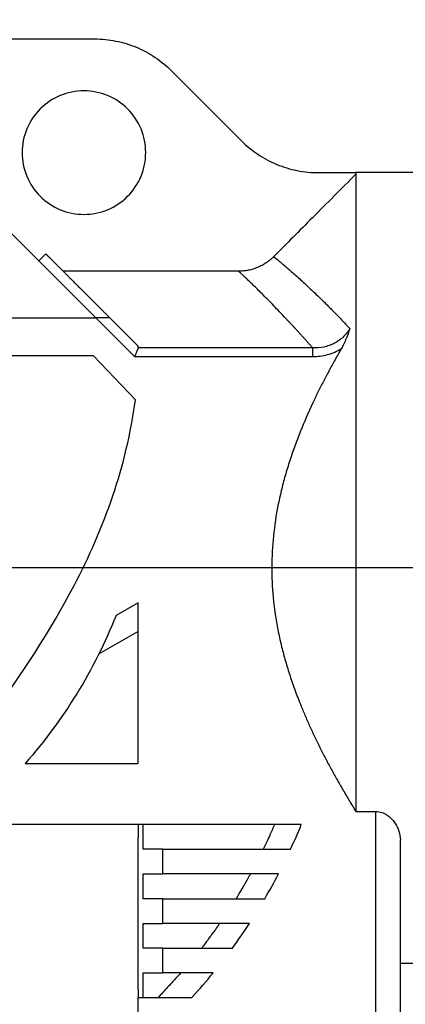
# Model space of a CAD drawing. Header units: inches. Extents: x 0 to 68, y 0 to 44.
# Tile 24 of 27: x 38.3 to 41.4, y 30 to 37.8. Entities that reach past the tile are written whole.
import ezdxf

# ---------------------------------------------------------------- set-up
doc = ezdxf.new("R2010")
doc.units = ezdxf.units.IN
doc.header["$LTSCALE"] = 4
doc.header["$MEASUREMENT"] = 0
doc.linetypes.add('SLD-Solid', pattern=[0])
doc.layers.add('DIMENSIONS', color=140, linetype='SLD-Solid', lineweight=25)
doc.styles.add('SLDTEXTSTYLE0', font='GOTHIC.TTF', dxfattribs={"width": 0.913})
doc.dimstyles.new('SLDDIMSTYLE0', dxfattribs={"dimtxt": 0.6, "dimasz": 0.72, "dimexe": 0, "dimexo": 0.0625, "dimgap": 0.15, "dimtad": 0, "dimtih": 1, "dimtoh": 1, "dimrnd": 1e-09, "dimzin": 12, "dimdsep": 46, "dimtxsty": 'SLDTEXTSTYLE0', "dimsah": 1, "dimcen": 0.09, "dimadec": 0, "dimazin": 3, "dimtfac": 1, "dimtofl": 0, "dimtmove": 0, "dimatfit": 3, "dimfxl": 0, "dimfrac": 2, "dimtolj": 1, "dimtzin": 12, "dimarcsym": 0})
doc.dimstyles.new('SLDDIMSTYLE3', dxfattribs={"dimtxt": 0.6, "dimasz": 0.72, "dimexe": 0, "dimexo": 0.0625, "dimgap": 0.15, "dimtad": 0, "dimtih": 1, "dimtoh": 1, "dimrnd": 1e-09, "dimdsep": 46, "dimtxsty": 'SLDTEXTSTYLE0', "dimsah": 1, "dimcen": 0.09, "dimadec": 0, "dimazin": 2, "dimtfac": 1, "dimtmove": 0, "dimatfit": 0, "dimfxl": 0, "dimfrac": 2, "dimtolj": 1, "dimtzin": 12, "dimarcsym": 0})

# ---------------------------------------------------------------- blocks, each defined once
blk = doc.blocks.new('_D_8')
at = {"layer": 'DIMENSIONS'}
for p, q in [((34.5171, 35.2988), (34.5171, 40.034)), ((44.8321, 38.1592), (44.8321, 40.034)), ((34.5171, 39.534), (37.968, 39.534)), ((38.6771, 39.5294), (38.4943, 39.5294)), ((38.4943, 39.5294), (38.4943, 38.5769)), ((40.6721, 39.5294), (40.8549, 39.5294)), ((40.8549, 39.5294), (40.8549, 38.5769)), ((44.8321, 39.534), (41.3812, 39.534)), ((38.4943, 38.5769), (38.6771, 38.5769)), ((40.8549, 38.5769), (40.6721, 38.5769))]:
    blk.add_line(p, q, dxfattribs=at)
for points in [[(34.5171, 39.534), (35.2371, 39.334), (35.2371, 39.734)], [(44.8321, 39.534), (44.1121, 39.734), (44.1121, 39.334)]]:
    blk.add_solid(points, dxfattribs=at)
at = {"layer": 'DIMENSIONS', "char_height": 0.6, "attachment_point": 1, "style": 'SLDTEXTSTYLE0'}
for s, insert in [('10.31', (38.6771, 40.4177)), ('262.0', (38.6771, 39.3433))]:
    blk.add_mtext(s, dxfattribs=dict(at, insert=insert))
blk = doc.blocks.new('_D_10')
at = {"layer": 'DIMENSIONS'}
for p, q in [((25.8947, 36.2145), (25.7119, 36.2145)), ((25.7119, 36.2145), (25.7119, 35.262)), ((27.4464, 36.2145), (27.6292, 36.2145)), ((27.6292, 36.2145), (27.6292, 35.262)), ((28.399, 36.2191), (29.399, 36.2191)), ((29.399, 36.2191), (29.399, 34.2094)), ((25.7119, 35.262), (25.8947, 35.262)), ((27.6292, 35.262), (27.4464, 35.262)), ((33.4277, 34.2094), (28.899, 34.2094)), ((43.0809, 33.4592), (28.899, 33.4592)), ((29.399, 33.4592), (29.399, 31.9592))]:
    blk.add_line(p, q, dxfattribs=at)
for points in [[(29.399, 34.2094), (29.599, 34.9294), (29.199, 34.9294)], [(29.399, 33.4592), (29.199, 32.7392), (29.599, 32.7392)]]:
    blk.add_solid(points, dxfattribs=at)
at = {"layer": 'DIMENSIONS', "char_height": 0.6, "attachment_point": 1, "style": 'SLDTEXTSTYLE0'}
for s, insert in [('0.75', (25.8947, 37.1028)), ('19.1', (25.8947, 36.0284))]:
    blk.add_mtext(s, dxfattribs=dict(at, insert=insert))
blk = doc.blocks.new('_D_17')
at = {"layer": 'DIMENSIONS'}
for p, q in [((30.9738, 37.4803), (30.9738, 42.8687)), ((44.8321, 38.1592), (44.8321, 42.8687)), ((30.9738, 42.3687), (36.1964, 42.3687)), ((44.8321, 42.3687), (39.6095, 42.3687)), ((36.9054, 42.3641), (36.7226, 42.3641)), ((36.7226, 42.3641), (36.7226, 41.4116)), ((38.9004, 42.3641), (39.0833, 42.3641)), ((39.0833, 42.3641), (39.0833, 41.4116)), ((36.7226, 41.4116), (36.9054, 41.4116)), ((39.0833, 41.4116), (38.9004, 41.4116))]:
    blk.add_line(p, q, dxfattribs=at)
for points in [[(30.9738, 42.3687), (31.6938, 42.1687), (31.6938, 42.5687)], [(44.8321, 42.3687), (44.1121, 42.5687), (44.1121, 42.1687)]]:
    blk.add_solid(points, dxfattribs=at)
at = {"layer": 'DIMENSIONS', "char_height": 0.6, "attachment_point": 1, "style": 'SLDTEXTSTYLE0'}
for s, insert in [('13.86', (36.9054, 43.2524)), ('352.0', (36.9054, 42.178))]:
    blk.add_mtext(s, dxfattribs=dict(at, insert=insert))

msp = doc.modelspace()

# ---------------------------------------------------------------- linework, layer by layer
for p, q in [((33.0183, 37.674), (38.9334, 37.674)), ((39.5465, 37.4196), (40.1019, 36.8631)), ((38.9435, 35.4511), (37.8328, 36.5618)), ((40.715, 36.6088), (41.0132, 36.6088)), ((41.84, 36.6088), (41.0132, 36.6088)), ((41.0132, 36.6088), (41.0132, 36.5967)), ((41.0132, 36.5967), (41.0132, 31.5181)), ((38.5434, 35.9626), (38.4877, 35.907)), ((40.0801, 35.8234), (38.6826, 35.8234)), ((37.4332, 35.4511), (38.9435, 35.4511)), ((38.9435, 35.4511), (39.2516, 35.1431)), ((39.2736, 35.2324), (39.0549, 35.4511)), ((38.924, 35.1498), (37.5231, 35.1498)), ((39.2573, 34.799), (38.924, 35.1498)), ((40.6693, 35.2123), (39.2803, 35.2123)), ((40.6693, 35.2123), (40.6693, 35.1431)), ((39.2516, 35.1431), (40.6693, 35.1431)), ((39.2796, 33.1813), (39.1037, 33.0791)), ((39.2796, 31.9015), (39.2796, 33.1813)), ((39.2796, 32.9537), (38.965, 32.771)), ((38.3809, 31.9015), (39.2796, 31.9015)), ((41.0132, 31.5181), (41.1707, 31.5181)), ((41.1707, 31.5181), (41.1707, 29.0913)), ((40.5788, 31.4141), (38.2288, 31.4141)), ((39.2796, 31.4141), (39.2796, 31.3103)), ((39.319, 31.2173), (39.319, 31.4141)), ((41.3675, 29.0913), (41.3675, 31.2899)), ((39.4765, 31.0204), (39.4765, 31.2173)), ((39.4765, 31.2173), (40.4931, 31.2173)), ((39.319, 30.8236), (39.319, 31.0204)), ((40.3966, 31.0204), (39.4765, 31.0204)), ((39.4765, 30.6267), (39.4765, 30.8236)), ((39.4765, 30.8236), (40.2881, 30.8236)), ((39.319, 30.4299), (39.319, 30.6267)), ((40.1666, 30.6267), (39.4765, 30.6267)), ((39.4765, 30.233), (39.4765, 30.4299)), ((39.4765, 30.4299), (40.0304, 30.4299)), ((41.3675, 30.3096), (41.84, 30.3096)), ((39.319, 30.0362), (39.319, 30.233)), ((39.8778, 30.233), (39.4765, 30.233)), ((39.2796, 30.1006), (39.2796, 30.0362)), ((39.2796, 29.6425), (39.2796, 30.0362)), ((39.2796, 30.0362), (39.7066, 30.0362))]:
    msp.add_line(p, q)
for points, knots in [([(38.9334, 37.674), (38.9902, 37.674), (39.047, 37.6684), (39.1583, 37.6462), (39.2129, 37.6296), (39.3177, 37.5861), (39.368, 37.5592), (39.4623, 37.496), (39.5064, 37.4598), (39.5465, 37.4196)], [0, 0, 0, 0, 0.25, 0.25, 0.5, 0.5, 0.75, 0.75, 1, 1, 1, 1]), ([(39.34, 36.7684), (39.34, 36.8329), (39.3271, 36.8973), (39.2778, 37.0163), (39.2414, 37.0709), (39.1503, 37.162), (39.0957, 37.1985), (38.9766, 37.2478), (38.9122, 37.2606), (38.7834, 37.2606), (38.719, 37.2478), (38.6, 37.1985), (38.5454, 37.162), (38.4543, 37.0709), (38.4178, 37.0163), (38.3685, 36.8973), (38.3557, 36.8329), (38.3557, 36.7684)], [0, 0, 0, 0, 0.125, 0.125, 0.25, 0.25, 0.375, 0.375, 0.5, 0.5, 0.625, 0.625, 0.75, 0.75, 0.875, 0.875, 1, 1, 1, 1]), ([(40.1019, 36.8631), (40.142, 36.8229), (40.1861, 36.7867), (40.2804, 36.7236), (40.3307, 36.6967), (40.4356, 36.6532), (40.4901, 36.6366), (40.6015, 36.6144), (40.6582, 36.6088), (40.715, 36.6088)], [0, 0, 0, 0, 0.25, 0.25, 0.5, 0.5, 0.75, 0.75, 1, 1, 1, 1]), ([(38.3557, 36.7684), (38.3557, 36.704), (38.3685, 36.6396), (38.4178, 36.5206), (38.4543, 36.466), (38.5454, 36.3749), (38.6, 36.3384), (38.719, 36.2891), (38.7834, 36.2763), (38.9122, 36.2763), (38.9766, 36.2891), (39.0957, 36.3384), (39.1503, 36.3749), (39.2414, 36.466), (39.2778, 36.5206), (39.3271, 36.6396), (39.34, 36.704), (39.34, 36.7684)], [0, 0, 0, 0, 0.125, 0.125, 0.25, 0.25, 0.375, 0.375, 0.5, 0.5, 0.625, 0.625, 0.75, 0.75, 0.875, 0.875, 1, 1, 1, 1]), ([(41.0132, 36.5967), (40.8978, 36.4809), (40.6796, 36.2618), (40.4617, 36.0426), (40.359, 35.9394)], [0, 0, 0, 0, 0.529019, 1, 1, 1, 1]), ([(38.5434, 35.9626), (38.5438, 35.9622), (38.5445, 35.9615), (38.546, 35.96), (38.5478, 35.9583), (38.5498, 35.9563), (38.5521, 35.954), (38.5546, 35.9514), (38.5574, 35.9486), (38.5605, 35.9456), (38.5638, 35.9422), (38.5674, 35.9386), (38.5713, 35.9347), (38.5754, 35.9306), (38.5799, 35.9262), (38.5845, 35.9215), (38.5895, 35.9166), (38.5947, 35.9113), (38.6002, 35.9059), (38.6059, 35.9001), (38.6119, 35.8941), (38.6182, 35.8878), (38.6248, 35.8813), (38.6316, 35.8745), (38.6387, 35.8674), (38.646, 35.86), (38.6536, 35.8524), (38.6615, 35.8445), (38.6697, 35.8364), (38.6781, 35.828), (38.6868, 35.8193), (38.6957, 35.8103), (38.7049, 35.8011), (38.7144, 35.7916), (38.7242, 35.7819), (38.7342, 35.7718), (38.7445, 35.7615), (38.7551, 35.751), (38.7659, 35.7402), (38.777, 35.7291), (38.7883, 35.7177), (38.7999, 35.7061), (38.8118, 35.6942), (38.824, 35.682), (38.8364, 35.6696), (38.8491, 35.6569), (38.8621, 35.644), (38.8753, 35.6307), (38.8888, 35.6172), (38.9026, 35.6035), (38.9166, 35.5894), (38.9309, 35.5751), (38.9454, 35.5606), (38.9603, 35.5458), (38.9754, 35.5307), (38.9907, 35.5153), (39.0064, 35.4997), (39.0223, 35.4838), (39.0384, 35.4676), (39.0494, 35.4566), (39.0549, 35.4511)], [0, 0, 0, 0, 0.0181144, 0.0361654, 0.0541546, 0.0720836, 0.089954, 0.1077675, 0.1255256, 0.1432301, 0.1608826, 0.1784849, 0.1960386, 0.2135454, 0.2310071, 0.2484254, 0.2658021, 0.2831391, 0.3004379, 0.3177005, 0.3349287, 0.3521243, 0.3692891, 0.386425, 0.4035337, 0.4206173, 0.4376774, 0.4547161, 0.4717352, 0.4887366, 0.5057221, 0.5226937, 0.5396533, 0.5566028, 0.5735441, 0.5904792, 0.6074098, 0.624338, 0.6412657, 0.6581948, 0.6751272, 0.6920648, 0.7090096, 0.7259635, 0.7429283, 0.759906, 0.7768985, 0.7939076, 0.8109353, 0.8279835, 0.8450541, 0.8621488, 0.8792696, 0.8964184, 0.9135969, 0.930807, 0.9480506, 0.9653294, 0.9826453, 1, 1, 1, 1]), ([(40.359, 35.9394), (40.3559, 35.9363), (40.3498, 35.9302), (40.3401, 35.9215), (40.3303, 35.9131), (40.3201, 35.905), (40.3097, 35.8973), (40.292, 35.885), (40.2662, 35.8695), (40.2313, 35.8529), (40.1948, 35.8398), (40.1634, 35.832), (40.1379, 35.8275), (40.1187, 35.8252), (40.0994, 35.8237), (40.0865, 35.8235), (40.0801, 35.8234)], [0, 0, 0, 0, 0.041955, 0.083823, 0.125649, 0.16748, 0.209362, 0.251341, 0.375741, 0.500232, 0.62528, 0.75043, 0.812872, 0.87518, 0.937506, 1, 1, 1, 1]), ([(40.359, 35.9394), (40.3598, 35.9387), (40.3615, 35.9374), (40.3643, 35.935), (40.3675, 35.9325), (40.371, 35.9296), (40.3748, 35.9265), (40.3789, 35.9231), (40.3834, 35.9195), (40.3882, 35.9155), (40.3933, 35.9113), (40.3988, 35.9068), (40.4046, 35.902), (40.4107, 35.8969), (40.4171, 35.8916), (40.4238, 35.8859), (40.437, 35.8749), (40.4582, 35.8569), (40.49, 35.8295), (40.5258, 35.7981), (40.5774, 35.7519), (40.65, 35.6851), (40.7232, 35.6146), (40.7767, 35.5616), (40.8057, 35.5325), (40.8356, 35.5021), (40.8664, 35.4703), (40.8983, 35.4371), (40.931, 35.4025), (40.9535, 35.3784), (40.9647, 35.3663)], [0, 0, 0, 0, 0.0164227, 0.0328602, 0.049317, 0.0657974, 0.0823058, 0.0988463, 0.1154234, 0.1320412, 0.1487039, 0.1654157, 0.1821806, 0.1990028, 0.2158863, 0.2328351, 0.249853, 0.3107514, 0.3725473, 0.4353962, 0.4994451, 0.6220082, 0.7498302, 0.7841932, 0.8189965, 0.8542513, 0.8899686, 0.9261591, 0.962833, 1, 1, 1, 1]), ([(40.6693, 35.2123), (40.6632, 35.2192), (40.651, 35.2331), (40.633, 35.2534), (40.6153, 35.2732), (40.5979, 35.2926), (40.5808, 35.3116), (40.5641, 35.3301), (40.5476, 35.3481), (40.5315, 35.3657), (40.5157, 35.3829), (40.5002, 35.3997), (40.4851, 35.416), (40.4702, 35.4319), (40.4264, 35.4787), (40.3588, 35.5494), (40.2884, 35.621), (40.2386, 35.6706), (40.2043, 35.7045), (40.1739, 35.734), (40.1517, 35.7555), (40.1356, 35.7709), (40.1244, 35.7816), (40.1142, 35.7912), (40.1052, 35.7998), (40.0972, 35.8073), (40.0904, 35.8138), (40.0846, 35.8193), (40.0816, 35.822), (40.0801, 35.8234)], [0, 0, 0, 0, 0.020236, 0.040306, 0.060211, 0.079952, 0.099528, 0.118939, 0.138187, 0.157271, 0.176192, 0.19495, 0.213546, 0.23198, 0.250252, 0.378584, 0.500818, 0.56494, 0.627851, 0.689588, 0.750186, 0.782008, 0.813646, 0.845109, 0.876401, 0.90753, 0.938502, 0.969323, 1, 1, 1, 1]), ([(39.0549, 35.4511), (39.0549, 35.4511), (39.0548, 35.4511), (39.0543, 35.4511), (39.0535, 35.4511), (39.0524, 35.4511), (39.051, 35.4511), (39.0492, 35.4511), (39.0452, 35.4511), (39.0369, 35.4511), (39.0227, 35.4511), (39.0049, 35.4512), (38.9884, 35.4511), (38.9732, 35.4512), (38.9595, 35.4512), (38.9492, 35.4511), (38.9435, 35.4511)], [0, 0, 0, 0, 0.027937, 0.056051, 0.084421, 0.113124, 0.142235, 0.171824, 0.201958, 0.3169, 0.445944, 0.573989, 0.723978, 0.794787, 0.886793, 1, 1, 1, 1]), ([(40.9647, 35.3663), (40.9499, 35.3408), (40.932, 35.318), (40.9004, 35.288), (40.8891, 35.2787), (40.8654, 35.262), (40.853, 35.2545), (40.8273, 35.2414), (40.8139, 35.2358), (40.7862, 35.2262), (40.7719, 35.2223), (40.7288, 35.2135), (40.6993, 35.2113), (40.6693, 35.2123)], [0, 0, 0, 0, 0.25, 0.25, 0.375, 0.375, 0.5, 0.5, 0.625, 0.625, 0.75, 0.75, 1, 1, 1, 1]), ([(40.9647, 35.3663), (40.9632, 35.3614), (40.9602, 35.3519), (40.9555, 35.3379), (40.9508, 35.3242), (40.946, 35.3111), (40.9412, 35.2983), (40.935, 35.283), (40.9274, 35.2652), (40.918, 35.245), (40.9083, 35.2256), (40.9013, 35.2131), (40.8978, 35.207)], [0, 0, 0, 0, 0.090981, 0.178919, 0.263866, 0.345875, 0.425005, 0.501323, 0.63204, 0.758437, 0.880937, 1, 1, 1, 1]), ([(39.2803, 35.2123), (39.2805, 35.213), (39.281, 35.2143), (39.2813, 35.2164), (39.2813, 35.2186), (39.2809, 35.2208), (39.2802, 35.2231), (39.2791, 35.2254), (39.2777, 35.2277), (39.2758, 35.2301), (39.2744, 35.2316), (39.2736, 35.2324)], [0, 0, 0, 0, 0.09834, 0.199137, 0.302749, 0.409502, 0.519699, 0.633611, 0.751487, 0.87355, 1, 1, 1, 1]), ([(39.2803, 35.2123), (39.28, 35.2115), (39.2793, 35.2099), (39.2781, 35.2071), (39.2768, 35.2039), (39.2754, 35.2005), (39.2738, 35.1967), (39.2721, 35.1926), (39.2703, 35.1881), (39.2678, 35.1821), (39.2644, 35.174), (39.2605, 35.1645), (39.2561, 35.154), (39.2533, 35.1471), (39.2516, 35.1431)], [0, 0, 0, 0, 0.055817, 0.113208, 0.172199, 0.232813, 0.29507, 0.358991, 0.424594, 0.491894, 0.613215, 0.749349, 0.853762, 1, 1, 1, 1]), ([(40.8978, 35.207), (40.8894, 35.1922), (40.8725, 35.1628), (40.8478, 35.1187), (40.8236, 35.0748), (40.8, 35.0312), (40.777, 34.9878), (40.7546, 34.9446), (40.7327, 34.9016), (40.7114, 34.8588), (40.6907, 34.8161), (40.6413, 34.7118), (40.569, 34.5466), (40.498, 34.3522), (40.4499, 34.1951), (40.4082, 34.0364), (40.3685, 33.8356), (40.3434, 33.5919), (40.3424, 33.3463), (40.3657, 33.1015), (40.4038, 32.9013), (40.4443, 32.7434), (40.4791, 32.6268), (40.519, 32.5088), (40.5594, 32.4018), (40.5985, 32.306), (40.6352, 32.2215), (40.6742, 32.1364), (40.7156, 32.0506), (40.7594, 31.964), (40.8055, 31.8766), (40.8539, 31.7883), (40.9047, 31.699), (40.9578, 31.6087), (40.9946, 31.5485), (41.0132, 31.5181)], [0, 0, 0, 0, 0.0129753, 0.0258254, 0.0385525, 0.051159, 0.0636474, 0.0760202, 0.0882802, 0.1004303, 0.1124735, 0.1244127, 0.1884611, 0.2498757, 0.2820593, 0.3137299, 0.3749344, 0.4379255, 0.500271, 0.5618756, 0.6251566, 0.6553843, 0.6861254, 0.7179103, 0.7503173, 0.7733624, 0.7967638, 0.820552, 0.8447553, 0.8693996, 0.8945087, 0.9201045, 0.9462066, 0.972833, 1, 1, 1, 1]), ([(40.6693, 35.1431), (40.7097, 35.1431), (40.7494, 35.148), (40.8076, 35.164), (40.8268, 35.1707), (40.8634, 35.1869), (40.881, 35.1962), (40.8978, 35.207)], [0, 0, 0, 0, 0.5, 0.5, 0.75, 0.75, 1, 1, 1, 1]), ([(37.1938, 31.2612), (37.5463, 31.5535), (38.0983, 32.227), (38.8689, 33.3915), (39.1877, 34.2682), (39.2573, 34.799)], [0.0385532, 0.0385532, 0.0385532, 0.0385532, 0.3543265, 0.6398051, 1, 1, 1, 1]), ([(41.1707, 31.5181), (41.1873, 31.5181), (41.2033, 31.5154), (41.2342, 31.5055), (41.2481, 31.4986), (41.2737, 31.4821), (41.2849, 31.4728), (41.305, 31.4528), (41.314, 31.442), (41.3295, 31.4199), (41.3362, 31.4086), (41.3475, 31.3855), (41.3523, 31.3736), (41.3637, 31.3378), (41.3675, 31.3138), (41.3675, 31.2899)], [0, 0, 0, 0, 0.125, 0.125, 0.25, 0.25, 0.375, 0.375, 0.5, 0.5, 0.625, 0.625, 0.75, 0.75, 1, 1, 1, 1]), ([(40.3653, 31.4141), (40.3635, 31.4097), (40.3586, 31.3985), (40.3471, 31.3725), (40.3293, 31.3328), (40.3045, 31.2785), (40.2862, 31.2388), (40.2762, 31.2173)], [0, 0, 0, 0, 0.066147, 0.170457, 0.393936, 0.670449, 1, 1, 1, 1]), ([(39.4765, 31.2173), (39.446, 31.2173), (39.4156, 31.2173), (39.3612, 31.2173), (39.3372, 31.2173), (39.319, 31.2173)], [0, 0, 0, 0, 0.5, 0.5, 1, 1, 1, 1]), ([(39.319, 31.0204), (39.3372, 31.0204), (39.3612, 31.0204), (39.4156, 31.0204), (39.446, 31.0204), (39.4765, 31.0204)], [0, 0, 0, 0, 0.5, 0.5, 1, 1, 1, 1]), ([(40.1734, 31.0204), (40.1713, 31.0167), (40.1657, 31.0064), (40.1518, 30.9818), (40.1349, 30.9522), (40.116, 30.9194), (40.0922, 30.8784), (40.0734, 30.8461), (40.0603, 30.8236)], [0, 0, 0, 0, 0.055672, 0.155286, 0.373709, 0.5066, 0.655279, 1, 1, 1, 1]), ([(39.4765, 30.8236), (39.446, 30.8236), (39.4156, 30.8236), (39.3612, 30.8236), (39.3372, 30.8236), (39.319, 30.8236)], [0, 0, 0, 0, 0.5, 0.5, 1, 1, 1, 1]), ([(39.319, 30.6267), (39.3372, 30.6267), (39.3612, 30.6267), (39.4156, 30.6267), (39.446, 30.6267), (39.4765, 30.6267)], [0, 0, 0, 0, 0.5, 0.5, 1, 1, 1, 1]), ([(39.9291, 30.6267), (39.9271, 30.6237), (39.9205, 30.6144), (39.9039, 30.5911), (39.8829, 30.562), (39.859, 30.5292), (39.8282, 30.4869), (39.8037, 30.4534), (39.7865, 30.4299)], [0, 0, 0, 0, 0.044973, 0.140409, 0.353875, 0.488007, 0.640404, 1, 1, 1, 1]), ([(39.4765, 30.4299), (39.446, 30.4299), (39.4156, 30.4299), (39.3612, 30.4299), (39.3372, 30.4299), (39.319, 30.4299)], [0, 0, 0, 0, 0.5, 0.5, 1, 1, 1, 1]), ([(39.319, 30.233), (39.3372, 30.233), (39.3612, 30.233), (39.4156, 30.233), (39.446, 30.233), (39.4765, 30.233)], [0, 0, 0, 0, 0.5, 0.5, 1, 1, 1, 1]), ([(39.6192, 30.233), (39.6118, 30.2248), (39.5921, 30.2028), (39.564, 30.1722), (39.534, 30.1394), (39.4937, 30.0956), (39.4616, 30.0608), (39.4389, 30.0362)], [0, 0, 0, 0, 0.123922, 0.331893, 0.4673985, 0.6239178, 1, 1, 1, 1])]:
    msp.add_open_spline(points, degree=3, knots=knots)
for points in [[(39.1037, 33.0791), (38.9275, 32.6422), (38.6866, 32.2497), (38.3809, 31.9015)], [(40.4931, 31.2173), (40.523, 31.2819), (40.5516, 31.3475), (40.5788, 31.4141)], [(39.2796, 30.7055), (39.2796, 30.9093), (39.2796, 31.1132), (39.2796, 31.3103)], [(40.2881, 30.8236), (40.3258, 30.8881), (40.3619, 30.9537), (40.3966, 31.0204)], [(39.2796, 30.1006), (39.2796, 30.2977), (39.2796, 30.5016), (39.2796, 30.7055)], [(40.0304, 30.4299), (40.0775, 30.4942), (40.1229, 30.5598), (40.1666, 30.6267)], [(39.7066, 30.0362), (39.7657, 30.1003), (39.8228, 30.1659), (39.8778, 30.233)]]:
    msp.add_open_spline(points, degree=3)

# ---------------------------------------------------------------- dimensions: what is measured, and where the dimension line sits
at = {"layer": 'DIMENSIONS'}
for base, p1, p2, picture, middle in [((30.9738, 42.3687), (44.8321, 37.9592), (30.9738, 37.2803), '_D_17', (37.9029, 42.3687)), ((34.51712, 39.53401), (44.83208, 37.9592), (34.51712, 35.09876), '_D_8', (39.6746, 39.53401))]:
    dim = msp.add_linear_dim(base=base, p1=p1, p2=p2, dimstyle='SLDDIMSTYLE0', dxfattribs=at)
    dim.commit()
    dim.dimension.update_dxf_attribs({"geometry": picture, "text_midpoint": middle, "dimtype": 160})
dim = msp.add_linear_dim(base=(29.399, 33.4592), p1=(33.6277, 34.2094), p2=(43.2809, 33.4592), angle=90, dimstyle='SLDDIMSTYLE3', dxfattribs=at)
dim.commit()
dim.dimension.update_dxf_attribs({"geometry": '_D_10', "text_midpoint": (29.399, 36.2191), "dimtype": 160})

doc.saveas('drawing.dxf')
